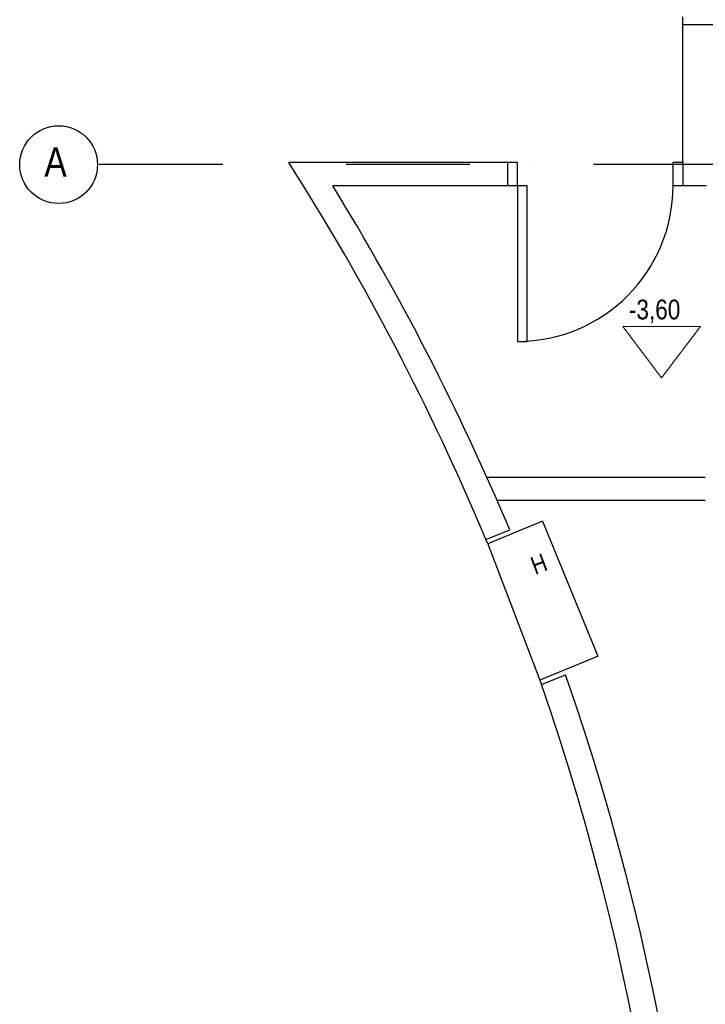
# Model space of a CAD drawing. Header units: millimetres. Extents: x -32221 to 212500, y 31663 to 93766.
# Tile 217 of 256: x 40449 to 43974, y 43442 to 48502. Entities that reach past the tile are written whole.
import ezdxf

# ---------------------------------------------------------------- set-up
doc = ezdxf.new("R2010")
doc.units = ezdxf.units.MM
doc.linetypes.add('DASHDOTX2', pattern=[50.8, 25.4, -12.7, 0, -12.7])
doc.layers.add('Opisy', color=250, linetype='Continuous', lineweight=13)
for name, color, linetype in [('osie', 250, 'Continuous'), ('Sciany', 250, 'Continuous'), ('Wyposazenie', 250, 'Continuous')]:
    doc.layers.add(name, color=color, linetype=linetype)
doc.styles.get("Standard").update_dxf_attribs({"font": 'ARIALN.TTF'})

msp = doc.modelspace()

# ---------------------------------------------------------------- linework, layer by layer
at = {"layer": 'Opisy'}
for p, q in [((43749.265, 46661.037), (43549.586, 46925.611)), ((43549.586, 46925.611), (43948.944, 46925.611)), ((43749.265, 46661.037), (43948.944, 46925.611))]:
    msp.add_line(p, q, dxfattribs=at)
at = {"layer": 'osie', "linetype": 'DASHDOTX2', "ltscale": 25}
msp.add_line((56734.202, 47757.439), (40849.397, 47757.439), dxfattribs=at)
at = {"layer": 'osie'}
msp.add_circle((40649.397, 47757.439), 200, dxfattribs=at)
at = {"layer": 'Sciany'}
for p, q in [((43857.838, 47768.591), (43857.838, 48517.772)), ((44225.53, 48474.992), (43857.838, 48474.992)), ((43007.838, 47768.591), (41832.432, 47768.591)), ((42957.838, 47648.591), (42957.838, 47768.591)), ((43007.838, 47648.591), (43007.838, 47768.591)), ((43857.838, 47768.591), (43807.838, 47768.591)), ((43807.838, 47648.591), (43807.838, 47768.591)), ((43857.838, 47768.591), (43857.838, 47648.591)), ((43057.838, 47648.591), (42058.184, 47648.591)), ((43007.838, 47648.591), (43007.838, 46848.591)), ((43057.838, 47648.591), (43007.838, 47648.591)), ((43057.838, 46848.591), (43057.838, 47648.591)), ((43977.718, 47648.591), (43807.838, 47648.591)), ((43007.838, 46848.591), (43057.838, 46848.591)), ((43973.606, 46148.591), (42851.694, 46148.591)), ((43973.644, 46030.82), (42903.695, 46030.82)), ((42845.876, 45830.066), (42968.337, 45879.801)), ((43130.74, 45085.919), (43254.479, 45135.862))]:
    msp.add_line(p, q, dxfattribs=at)
for centre, radius, start, end in [((30982.06, 40861.935), 12862.055, 22.7221455, 32.4782353), ((31073.168, 40877.551), 12904.168, 22.8081062, 31.6492123), ((43007.838, 47648.591), 800, 270, 0), ((31073.168, 40877.551), 12904.168, 336.1585224, 19.2684686), ((30982.06, 40861.935), 12862.055, 335.5659112, 19.1720906)]:
    msp.add_arc(centre, radius, start, end, dxfattribs=at)
at = {"layer": 'Wyposazenie'}
for p, q in [((43136.036, 45924.698), (42855.21, 45807.719)), ((43136.036, 45924.698), (43421.887, 45231.31)), ((42855.21, 45807.719), (42845.876, 45830.066)), ((42855.21, 45807.719), (43123.007, 45108.096)), ((43423.149, 45231.83), (43123.007, 45108.096)), ((43123.007, 45108.096), (43130.74, 45085.919))]:
    msp.add_line(p, q, dxfattribs=at)

# ---------------------------------------------------------------- texts
at = {"layer": 'Opisy'}
msp.add_text('-3,60', height=101.3994, dxfattribs=at).set_placement((43580.552, 46962.115))
at = {"layer": 'osie'}
msp.add_text('A', height=151.314, dxfattribs=at).set_placement((40575.952, 47695.349))
at = {"layer": 'Wyposazenie'}
msp.add_text('H', height=92.007, rotation=20.646048, dxfattribs=at).set_placement((43098.869, 45648.44))

doc.saveas('drawing.dxf')
